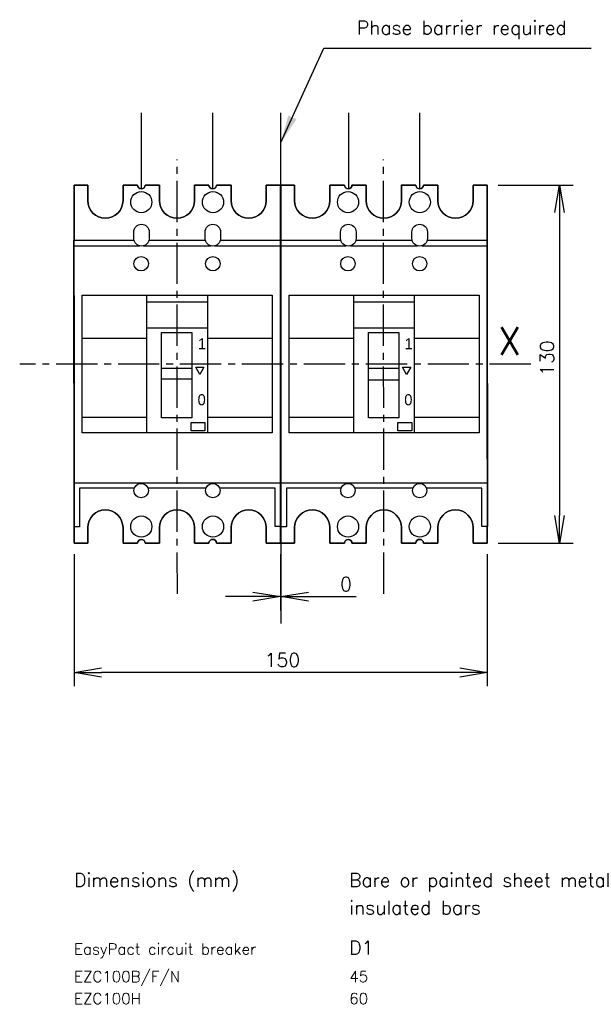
# Model space of a CAD drawing. Extents: x -649 to 118, y 164 to 612.
# Tile 1 of 3: x -649 to -441, y 164 to 522. Entities that reach past the tile are written whole.
import ezdxf

# ---------------------------------------------------------------- set-up
doc = ezdxf.new("R2010")
doc.units = 0
doc.linetypes.add('AXES2', pattern=[1.125, 0.75, -0.125, 0.125, -0.125])
doc.layers.get('0').update_dxf_attribs({"linetype": 'CONTINUOUS'})
doc.layers.get('DEFPOINTS').update_dxf_attribs({"linetype": 'CONTINUOUS'})
for name, color, linetype in [('ALPHA', 253, 'CONTINUOUS'), ('ASHADE', 7, 'CONTINUOUS'), ('AXE', 80, 'AXES2'), ('COTATION1', 50, 'CONTINUOUS')]:
    doc.layers.add(name, color=color, linetype=linetype)
doc.styles.add('ROMANS', font='romans.shx')
doc.dimstyles.new('SC_DEFAUT$0', dxfattribs={"dimscale": 2, "dimtxt": 2.5, "dimasz": 5, "dimexe": 2.5, "dimexo": 2, "dimgap": 1, "dimtad": 1, "dimdec": 4, "dimzin": 12, "dimtxsty": 'ROMANS', "dimblk1": 'OPEN', "dimblk2": 'OPEN', "dimsah": 1, "dimcen": -0.09, "dimazin": 3, "dimtfac": 1, "dimtdec": 4, "dimtofl": 0, "dimtmove": 0, "dimatfit": 3, "dimtolj": 1, "dimtzin": 12})
doc.dimstyles.new('SC_DEFAUT$7', dxfattribs={"dimscale": 2, "dimtxt": 2.5, "dimasz": 5, "dimexe": 0.18, "dimexo": 0.0625, "dimgap": 1, "dimtad": 1, "dimdec": 4, "dimzin": 12, "dimtxsty": 'ROMANS', "dimblk1": 'OPEN', "dimblk2": 'OPEN', "dimsah": 1, "dimcen": -0.09, "dimazin": 3, "dimtfac": 1, "dimtdec": 4, "dimtofl": 0, "dimtmove": 0, "dimatfit": 3, "dimtolj": 1, "dimtzin": 12})

# ---------------------------------------------------------------- blocks, each defined once
blk = doc.blocks.new('_OPEN')
at = {"color": 0, "linetype": 'BYBLOCK'}
for p, q in [((-1, 0.167), (0, 0)), ((0, 0), (-1, -0.167)), ((0, 0), (-1, 0))]:
    blk.add_line(p, q, dxfattribs=at)
blk = doc.blocks.new('*D4')
at = {"layer": 'COTATION1', "color": 0}
for p, q in [((-474.63, 461.68), (-447.4, 461.68)), ((-452.4, 451.68), (-452.4, 341.68)), ((-474.63, 331.68), (-447.4, 331.68))]:
    blk.add_line(p, q, dxfattribs=at)
at = {"layer": 'DEFPOINTS', "color": 0}
for p in [(-478.63, 461.68), (-478.63, 331.68), (-452.4, 331.68)]:
    blk.add_point(p, dxfattribs=at)
at = {"layer": 'COTATION1', "color": 0, "xscale": 10, "yscale": 10, "zscale": 10}
for p, rotation in [((-452.4, 461.68), 90), ((-452.4, 331.68), 270)]:
    blk.add_blockref('_OPEN', p, dxfattribs=dict(at, rotation=rotation))
at = {"layer": 'COTATION1', "color": 0, "insert": (-456.9, 398.82), "char_height": 5, "attachment_point": 5, "rotation": 90, "style": 'ROMANS'}
blk.add_mtext('\\A1;130', dxfattribs=at)
blk = doc.blocks.new('*D5')
at = {"layer": 'COTATION1', "color": 0}
for p, q in [((-628.79, 327.68), (-628.79, 279.73)), ((-478.63, 327.68), (-478.63, 279.73)), ((-488.63, 284.73), (-618.79, 284.73))]:
    blk.add_line(p, q, dxfattribs=at)
at = {"layer": 'DEFPOINTS', "color": 0}
for p in [(-628.79, 331.68), (-478.63, 331.68), (-628.79, 284.73)]:
    blk.add_point(p, dxfattribs=at)
at = {"layer": 'COTATION1', "color": 0, "xscale": 10, "yscale": 10, "zscale": 10, "rotation": 180}
blk.add_blockref('_OPEN', (-628.79, 284.73), dxfattribs=at)
at = {"layer": 'COTATION1', "color": 0, "xscale": 10, "yscale": 10, "zscale": 10}
blk.add_blockref('_OPEN', (-478.63, 284.73), dxfattribs=at)
at = {"layer": 'COTATION1', "color": 0, "insert": (-553.06, 289.23), "char_height": 5, "attachment_point": 5, "style": 'ROMANS'}
blk.add_mtext('\\A1;150', dxfattribs=at)
blk = doc.blocks.new('*D6')
at = {"layer": 'COTATION1', "color": 0}
for p, q in [((-553.79, 327.68), (-553.79, 307.26)), ((-553.64, 327.68), (-553.64, 307.26)), ((-563.79, 312.26), (-573.79, 312.26)), ((-543.64, 312.26), (-526.3, 312.26))]:
    blk.add_line(p, q, dxfattribs=at)
at = {"layer": 'DEFPOINTS', "color": 0}
for p in [(-553.79, 331.68), (-553.64, 331.68), (-553.64, 312.26)]:
    blk.add_point(p, dxfattribs=at)
at = {"layer": 'COTATION1', "color": 0, "xscale": 10, "yscale": 10, "zscale": 10}
blk.add_blockref('_OPEN', (-553.79, 312.26), dxfattribs=at)
at = {"layer": 'COTATION1', "color": 0, "xscale": 10, "yscale": 10, "zscale": 10, "rotation": 180}
blk.add_blockref('_OPEN', (-553.64, 312.26), dxfattribs=at)
at = {"layer": 'COTATION1', "color": 0, "insert": (-529.97, 316.76), "char_height": 5, "attachment_point": 5, "style": 'ROMANS'}
blk.add_mtext('\\A1;0', dxfattribs=at)

msp = doc.modelspace()

# ---------------------------------------------------------------- linework, layer by layer
at = {"layer": 'ALPHA'}
for p, q in [((-604.2826, 460.66173), (-604.2826, 487.8983)), ((-578.33443, 460.66173), (-578.33443, 487.8983)), ((-553.58414, 460.66173), (-553.58414, 487.8983)), ((-528.98676, 460.66173), (-528.98676, 487.8983)), ((-503.18624, 460.66173), (-503.18624, 487.8983))]:
    msp.add_line(p, q, dxfattribs=at)
at = {"layer": 'ASHADE'}
for p, q in [((-628.74287, 337.57469), (-628.81845, 441.66882)), ((-628.81845, 441.66882), (-607.00308, 441.66882)), ((-601.55157, 441.66882), (-581.07337, 441.66882)), ((-575.62273, 441.66882), (-553.81967, 441.66882)), ((-553.81967, 441.66882), (-553.76342, 337.66257)), ((-553.58941, 337.57469), (-553.66499, 441.66882)), ((-553.66499, 441.66882), (-531.84962, 441.66882)), ((-526.39811, 441.66882), (-505.9199, 441.66882)), ((-500.46918, 441.66882), (-478.66621, 441.66882)), ((-478.66621, 441.66882), (-478.60996, 337.66257)), ((-628.81696, 439.61933), (-605.04738, 439.61933)), ((-603.50727, 439.61933), (-579.11816, 439.61933)), ((-577.57844, 439.61933), (-553.86537, 439.61933)), ((-553.7353, 439.61933), (-529.89392, 439.61933)), ((-528.35381, 439.61933), (-503.96371, 439.61933)), ((-502.42336, 439.61933), (-478.71191, 439.61933)), ((-625.7864, 421.67664), (-556.78668, 421.67664)), ((-625.7864, 371.67423), (-625.7864, 421.67664)), ((-625.7864, 421.67664), (-625.7864, 421.67664)), ((-602.31396, 419.27561), (-580.44104, 419.27561)), ((-602.29287, 421.68191), (-580.29251, 421.68191)), ((-602.29287, 371.68126), (-602.29287, 421.68191)), ((-602.29287, 421.68191), (-602.29287, 421.68191)), ((-580.29251, 421.68191), (-580.29251, 371.68126)), ((-556.78668, 421.67664), (-556.78668, 371.67423)), ((-550.63294, 421.67664), (-481.63322, 421.67664)), ((-550.63294, 371.67423), (-550.63294, 421.67664)), ((-550.63294, 421.67664), (-550.63294, 421.67664)), ((-527.16051, 419.27561), (-505.28758, 419.27561)), ((-527.13941, 421.68191), (-505.13818, 421.68191)), ((-527.13941, 371.68126), (-527.13941, 421.68191)), ((-527.13941, 421.68191), (-527.13941, 421.68191)), ((-505.13818, 421.68191), (-505.13818, 371.68126)), ((-481.63322, 421.67664), (-481.63322, 371.67423)), ((-602.33857, 409.88681), (-580.30921, 409.88681)), ((-596.96526, 408.14141), (-585.96552, 408.14141)), ((-596.96526, 377.1407), (-596.96526, 408.14141)), ((-596.96526, 408.14141), (-596.96526, 408.14141)), ((-585.96552, 408.14141), (-585.96552, 377.1407)), ((-527.18511, 409.88681), (-505.15575, 409.88681)), ((-521.8118, 408.14141), (-510.81206, 408.14141)), ((-521.8118, 377.1407), (-521.8118, 408.14141)), ((-521.8118, 408.14141), (-521.8118, 408.14141)), ((-510.81206, 408.14141), (-510.81206, 377.1407)), ((-625.71434, 406.13147), (-602.29287, 406.13147)), ((-580.29251, 406.13147), (-556.80426, 406.13147)), ((-550.56088, 406.13147), (-527.13941, 406.13147)), ((-505.13818, 406.13147), (-481.6508, 406.13147)), ((-596.97844, 391.24807), (-596.97756, 395.15018)), ((-596.97756, 395.15018), (-585.9664, 395.16425)), ((-585.9664, 395.16425), (-585.9664, 391.24807)), ((-584.58572, 395.55094), (-581.58707, 395.55094)), ((-583.08727, 392.90383), (-584.58572, 395.55094)), ((-584.58572, 395.55094), (-584.58572, 395.55094)), ((-584.58572, 395.55094), (-581.58707, 395.55094)), ((-583.08727, 392.90383), (-584.58572, 395.55094)), ((-584.58572, 395.55094), (-584.58572, 395.55094)), ((-581.58707, 395.55094), (-583.08727, 392.90383)), ((-581.58707, 395.55094), (-583.08727, 392.90383)), ((-521.82586, 390.7981), (-521.8241, 395.15018)), ((-521.8241, 395.15018), (-510.81206, 395.16425)), ((-510.81206, 395.16425), (-510.81206, 390.7981)), ((-509.43226, 395.55094), (-506.43361, 395.55094)), ((-507.93293, 392.90383), (-509.43226, 395.55094)), ((-509.43226, 395.55094), (-509.43226, 395.55094)), ((-509.43226, 395.55094), (-506.43361, 395.55094)), ((-507.93293, 392.90383), (-509.43226, 395.55094)), ((-509.43226, 395.55094), (-509.43226, 395.55094)), ((-506.43361, 395.55094), (-507.93293, 392.90383)), ((-506.43361, 395.55094), (-507.93293, 392.90383)), ((-585.9664, 391.24807), (-596.97844, 391.24807)), ((-585.9664, 391.24807), (-585.9664, 391.24807)), ((-510.81206, 390.7981), (-521.82586, 390.7981)), ((-510.81206, 390.7981), (-510.81206, 390.7981)), ((-625.71434, 377.43951), (-602.29287, 377.43951)), ((-585.96552, 377.1407), (-596.96526, 377.1407)), ((-586.24851, 375.48846), (-581.24783, 375.48846)), ((-586.24851, 372.48629), (-586.24851, 375.48846)), ((-586.24851, 375.48846), (-586.24851, 375.48846)), ((-581.24783, 375.48846), (-581.24783, 372.48629)), ((-580.29251, 377.43951), (-556.80426, 377.43951)), ((-550.56088, 377.43951), (-527.13941, 377.43951)), ((-510.81206, 377.1407), (-521.8118, 377.1407)), ((-511.09505, 375.48846), (-506.09437, 375.48846)), ((-511.09505, 372.48629), (-511.09505, 375.48846)), ((-511.09505, 375.48846), (-511.09505, 375.48846)), ((-506.09437, 375.48846), (-506.09437, 372.48629)), ((-505.13818, 377.43951), (-481.6508, 377.43951)), ((-581.24783, 372.48629), (-586.24851, 372.48629)), ((-506.09437, 372.48629), (-511.09505, 372.48629)), ((-556.78668, 371.67423), (-625.7864, 371.67423)), ((-580.29251, 371.68126), (-602.29287, 371.68126)), ((-481.63322, 371.67423), (-550.63294, 371.67423)), ((-505.13818, 371.68126), (-527.13941, 371.68126)), ((-628.88964, 353.60147), (-553.86537, 353.60147)), ((-626.7549, 351.66799), (-626.74259, 337.57469)), ((-626.7549, 351.66799), (-626.7549, 351.66799)), ((-606.85994, 351.66701), (-626.7549, 351.66799)), ((-580.79707, 351.66572), (-601.95316, 351.66677)), ((-555.76018, 351.66448), (-575.88931, 351.66548)), ((-555.76018, 337.66257), (-555.76018, 351.66448)), ((-553.7353, 353.60147), (-478.71191, 353.60147)), ((-551.60144, 351.66799), (-551.58914, 337.57469)), ((-551.60144, 351.66799), (-551.60144, 351.66799)), ((-531.71935, 351.66701), (-551.60144, 351.66799)), ((-505.65648, 351.66572), (-526.81257, 351.66677)), ((-480.60672, 351.66448), (-500.74872, 351.66548)), ((-480.60672, 337.66257), (-480.60672, 351.66448)), ((-626.74259, 337.57469), (-628.74287, 337.57469)), ((-553.76342, 337.66257), (-555.76018, 337.66257)), ((-551.58914, 337.57469), (-553.58941, 337.57469)), ((-478.60996, 337.66257), (-480.60672, 337.66257))]:
    msp.add_line(p, q, dxfattribs=at)
at = {"layer": 'ASHADE', "linetype": 'CONTINUOUS'}
for centre, radius in [((-604.3541, 455.47046), 3.84352), ((-578.29074, 455.47046), 3.84352), ((-529.21351, 455.47046), 3.84352), ((-503.15015, 455.47046), 3.84352), ((-604.4066, 433.10237), 2.62233), ((-578.34324, 433.10237), 2.62233), ((-529.26601, 433.10237), 2.62233), ((-503.20265, 433.10237), 2.62233), ((-604.4066, 350.74088), 2.62233), ((-578.34324, 350.74088), 2.62233), ((-529.26601, 350.74088), 2.62233), ((-503.20265, 350.74088), 2.62233), ((-604.3541, 337.68947), 3.84352), ((-578.29074, 337.68947), 3.84352), ((-529.21351, 337.68947), 3.84352), ((-503.15015, 337.68947), 3.84352)]:
    msp.add_circle(centre, radius, dxfattribs=at)
at = {"layer": 'ASHADE'}
for points in [[(-623.79843, 461.68824), (-623.79843, 461.68824), (-628.78945, 461.68296), (-628.78945, 461.68296)], [(-628.78945, 461.68296), (-628.78945, 461.68296), (-623.79843, 461.68824), (-623.79843, 461.68824)], [(-628.78945, 461.68296), (-628.78945, 461.68296), (-628.78945, 441.66882), (-628.78945, 441.66882)], [(-628.78945, 331.68285), (-628.78945, 331.68285), (-628.78945, 461.68296), (-628.78945, 461.68296)], [(-623.79843, 456.06796), (-623.79843, 456.06796), (-623.79843, 461.68824), (-623.79843, 461.68824)], [(-623.79843, 461.68824), (-623.79843, 461.68824), (-623.79843, 456.06796), (-623.79843, 456.06796)], [(-610.97859, 461.68296), (-610.97859, 461.68296), (-610.9821, 456.06796), (-610.9821, 456.06796)], [(-610.9821, 456.06796), (-610.9821, 456.06796), (-610.97859, 461.68296), (-610.97859, 461.68296)], [(-605.67294, 461.68384), (-605.67294, 461.68384), (-610.97859, 461.68296), (-610.97859, 461.68296)], [(-610.97859, 461.68296), (-610.97859, 461.68296), (-605.67294, 461.68384), (-605.67294, 461.68384)], [(-597.77029, 461.68296), (-597.77029, 461.68296), (-602.94147, 461.6856), (-602.94147, 461.6856)], [(-602.94147, 461.6856), (-602.94147, 461.6856), (-597.77029, 461.68296), (-597.77029, 461.68296)], [(-597.77029, 456.06796), (-597.77029, 456.06796), (-597.77029, 461.68296), (-597.77029, 461.68296)], [(-597.77029, 461.68296), (-597.77029, 461.68296), (-597.77029, 456.06796), (-597.77029, 456.06796)], [(-584.94077, 461.68296), (-584.94077, 461.68296), (-584.95484, 461.71196), (-584.95484, 461.71196)], [(-584.95484, 461.71196), (-584.95484, 461.71196), (-584.95484, 456.06796), (-584.95484, 456.06796)], [(-584.95484, 456.06796), (-584.95484, 456.06796), (-584.95484, 461.71196), (-584.95484, 461.71196)], [(-584.95484, 461.71196), (-584.95484, 461.71196), (-584.94077, 461.68296), (-584.94077, 461.68296)], [(-579.74411, 461.68384), (-579.74411, 461.68384), (-584.94077, 461.68296), (-584.94077, 461.68296)], [(-584.94077, 461.68296), (-584.94077, 461.68296), (-579.74411, 461.68384), (-579.74411, 461.68384)], [(-571.74566, 461.68296), (-571.74566, 461.68296), (-577.00121, 461.68384), (-577.00121, 461.68384)], [(-577.00121, 461.68384), (-577.00121, 461.68384), (-571.74566, 461.68296), (-571.74566, 461.68296)], [(-571.7439, 456.06796), (-571.7439, 456.06796), (-571.74566, 461.68296), (-571.74566, 461.68296)], [(-571.74566, 461.68296), (-571.74566, 461.68296), (-571.7439, 456.06796), (-571.7439, 456.06796)], [(-553.78803, 461.68296), (-553.78803, 461.68296), (-558.9346, 461.68296), (-558.9346, 461.68296)], [(-558.9346, 461.68296), (-558.9346, 461.68296), (-558.92757, 456.06796), (-558.92757, 456.06796)], [(-558.92757, 456.06796), (-558.92757, 456.06796), (-558.9346, 461.68296), (-558.9346, 461.68296)], [(-558.9346, 461.68296), (-558.9346, 461.68296), (-553.78803, 461.68296), (-553.78803, 461.68296)], [(-553.78803, 386.41437), (-553.78803, 386.41437), (-553.78803, 461.68296), (-553.78803, 461.68296)], [(-553.78803, 461.68296), (-553.78803, 461.68296), (-553.78803, 331.68285), (-553.78803, 331.68285)], [(-548.64497, 461.68824), (-548.64497, 461.68824), (-553.63687, 461.68296), (-553.63687, 461.68296)], [(-553.63687, 461.68296), (-553.63687, 461.68296), (-548.64497, 461.68824), (-548.64497, 461.68824)], [(-553.63687, 461.68296), (-553.63687, 461.68296), (-553.63687, 441.66882), (-553.63687, 441.66882)], [(-553.63687, 331.68285), (-553.63687, 331.68285), (-553.63687, 461.68296), (-553.63687, 461.68296)], [(-548.64497, 456.06796), (-548.64497, 456.06796), (-548.64497, 461.68824), (-548.64497, 461.68824)], [(-548.64497, 461.68824), (-548.64497, 461.68824), (-548.64497, 456.06796), (-548.64497, 456.06796)], [(-535.82425, 461.68296), (-535.82425, 461.68296), (-535.82777, 456.06796), (-535.82777, 456.06796)], [(-535.82777, 456.06796), (-535.82777, 456.06796), (-535.82425, 461.68296), (-535.82425, 461.68296)], [(-530.51949, 461.68384), (-530.51949, 461.68384), (-535.82425, 461.68296), (-535.82425, 461.68296)], [(-535.82425, 461.68296), (-535.82425, 461.68296), (-530.51949, 461.68384), (-530.51949, 461.68384)], [(-522.61683, 461.68296), (-522.61683, 461.68296), (-527.78801, 461.6856), (-527.78801, 461.6856)], [(-527.78801, 461.6856), (-527.78801, 461.6856), (-522.61683, 461.68296), (-522.61683, 461.68296)], [(-522.61683, 456.06796), (-522.61683, 456.06796), (-522.61683, 461.68296), (-522.61683, 461.68296)], [(-522.61683, 461.68296), (-522.61683, 461.68296), (-522.61683, 456.06796), (-522.61683, 456.06796)], [(-509.78732, 461.68296), (-509.78732, 461.68296), (-509.80138, 461.71196), (-509.80138, 461.71196)], [(-509.80138, 461.71196), (-509.80138, 461.71196), (-509.80138, 456.06796), (-509.80138, 456.06796)], [(-509.80138, 456.06796), (-509.80138, 456.06796), (-509.80138, 461.71196), (-509.80138, 461.71196)], [(-509.80138, 461.71196), (-509.80138, 461.71196), (-509.78732, 461.68296), (-509.78732, 461.68296)], [(-504.58977, 461.68384), (-504.58977, 461.68384), (-509.78732, 461.68296), (-509.78732, 461.68296)], [(-509.78732, 461.68296), (-509.78732, 461.68296), (-504.58977, 461.68384), (-504.58977, 461.68384)], [(-496.59132, 461.68296), (-496.59132, 461.68296), (-501.84687, 461.68384), (-501.84687, 461.68384)], [(-501.84687, 461.68384), (-501.84687, 461.68384), (-496.59132, 461.68296), (-496.59132, 461.68296)], [(-496.59132, 456.06796), (-496.59132, 456.06796), (-496.59132, 461.68296), (-496.59132, 461.68296)], [(-496.59132, 461.68296), (-496.59132, 461.68296), (-496.59132, 456.06796), (-496.59132, 456.06796)], [(-478.63457, 461.68296), (-478.63457, 461.68296), (-483.78114, 461.68296), (-483.78114, 461.68296)], [(-483.78114, 461.68296), (-483.78114, 461.68296), (-483.77411, 456.06796), (-483.77411, 456.06796)], [(-483.77411, 456.06796), (-483.77411, 456.06796), (-483.78114, 461.68296), (-483.78114, 461.68296)], [(-483.78114, 461.68296), (-483.78114, 461.68296), (-478.63457, 461.68296), (-478.63457, 461.68296)], [(-478.63457, 386.41437), (-478.63457, 386.41437), (-478.63457, 461.68296), (-478.63457, 461.68296)], [(-478.63457, 461.68296), (-478.63457, 461.68296), (-478.63457, 331.68285), (-478.63457, 331.68285)], [(-607.07735, 442.31214), (-607.07735, 442.31214), (-607.07735, 444.66395), (-607.07735, 444.66395)], [(-601.47729, 444.66395), (-601.47729, 444.66395), (-601.47729, 442.31214), (-601.47729, 442.31214)], [(-581.14764, 442.31214), (-581.14764, 442.31214), (-581.14764, 444.66395), (-581.14764, 444.66395)], [(-575.54846, 444.66395), (-575.54846, 444.66395), (-575.54846, 442.31214), (-575.54846, 442.31214)], [(-531.92389, 442.31214), (-531.92389, 442.31214), (-531.92389, 444.66395), (-531.92389, 444.66395)], [(-526.32384, 444.66395), (-526.32384, 444.66395), (-526.32384, 442.31214), (-526.32384, 442.31214)], [(-505.99418, 442.31214), (-505.99418, 442.31214), (-505.99418, 444.66395), (-505.99418, 444.66395)], [(-500.395, 444.66395), (-500.395, 444.66395), (-500.395, 442.31214), (-500.395, 442.31214)], [(-628.78945, 441.66882), (-628.78945, 441.66882), (-628.81845, 441.66882), (-628.81845, 441.66882)], [(-628.81845, 441.66882), (-628.81845, 441.66882), (-628.78945, 401.72401), (-628.78945, 401.72401)], [(-553.63687, 441.66882), (-553.63687, 441.66882), (-553.66499, 441.66882), (-553.66499, 441.66882)], [(-553.66499, 441.66882), (-553.66499, 441.66882), (-553.63687, 401.72401), (-553.63687, 401.72401)], [(-628.78945, 401.72401), (-628.78945, 401.72401), (-628.78945, 331.68285), (-628.78945, 331.68285)], [(-553.63687, 401.72401), (-553.63687, 401.72401), (-553.63687, 331.68285), (-553.63687, 331.68285)], [(-553.76342, 337.66257), (-553.76342, 337.66257), (-553.78803, 386.41437), (-553.78803, 386.41437)], [(-478.60996, 337.66257), (-478.60996, 337.66257), (-478.63457, 386.41437), (-478.63457, 386.41437)], [(-623.79843, 331.67933), (-623.79843, 331.67933), (-623.79843, 337.30049), (-623.79843, 337.30049)], [(-623.79843, 337.30049), (-623.79843, 337.30049), (-623.79843, 331.67933), (-623.79843, 331.67933)], [(-610.9821, 337.30049), (-610.9821, 337.30049), (-610.97859, 331.68285), (-610.97859, 331.68285)], [(-610.97859, 331.68285), (-610.97859, 331.68285), (-610.9821, 337.30049), (-610.9821, 337.30049)], [(-597.77029, 331.68285), (-597.77029, 331.68285), (-597.77029, 337.30049), (-597.77029, 337.30049)], [(-597.77029, 337.30049), (-597.77029, 337.30049), (-597.77029, 331.68285), (-597.77029, 331.68285)], [(-584.95484, 337.30049), (-584.95484, 337.30049), (-584.95571, 331.68285), (-584.95571, 331.68285)], [(-584.95571, 331.68285), (-584.95571, 331.68285), (-584.95484, 337.30049), (-584.95484, 337.30049)], [(-571.74566, 331.68285), (-571.74566, 331.68285), (-571.7439, 337.30049), (-571.7439, 337.30049)], [(-571.7439, 337.30049), (-571.7439, 337.30049), (-571.74566, 331.68285), (-571.74566, 331.68285)], [(-558.92757, 337.30049), (-558.92757, 337.30049), (-558.9346, 331.68285), (-558.9346, 331.68285)], [(-558.9346, 331.68285), (-558.9346, 331.68285), (-558.92757, 337.30049), (-558.92757, 337.30049)], [(-553.78803, 331.68285), (-553.78803, 331.68285), (-553.78803, 337.66257), (-553.78803, 337.66257)], [(-553.78803, 337.66257), (-553.78803, 337.66257), (-553.76342, 337.66257), (-553.76342, 337.66257)], [(-548.64497, 331.67933), (-548.64497, 331.67933), (-548.64497, 337.30049), (-548.64497, 337.30049)], [(-548.64497, 337.30049), (-548.64497, 337.30049), (-548.64497, 331.67933), (-548.64497, 331.67933)], [(-535.82777, 337.30049), (-535.82777, 337.30049), (-535.82425, 331.68285), (-535.82425, 331.68285)], [(-535.82425, 331.68285), (-535.82425, 331.68285), (-535.82777, 337.30049), (-535.82777, 337.30049)], [(-522.61683, 331.68285), (-522.61683, 331.68285), (-522.61683, 337.30049), (-522.61683, 337.30049)], [(-522.61683, 337.30049), (-522.61683, 337.30049), (-522.61683, 331.68285), (-522.61683, 331.68285)], [(-509.80138, 337.30049), (-509.80138, 337.30049), (-509.80313, 331.68285), (-509.80313, 331.68285)], [(-509.80313, 331.68285), (-509.80313, 331.68285), (-509.80138, 337.30049), (-509.80138, 337.30049)], [(-496.59132, 331.68285), (-496.59132, 331.68285), (-496.59132, 337.30049), (-496.59132, 337.30049)], [(-496.59132, 337.30049), (-496.59132, 337.30049), (-496.59132, 331.68285), (-496.59132, 331.68285)], [(-483.77411, 337.30049), (-483.77411, 337.30049), (-483.78114, 331.68285), (-483.78114, 331.68285)], [(-483.78114, 331.68285), (-483.78114, 331.68285), (-483.77411, 337.30049), (-483.77411, 337.30049)], [(-478.63457, 331.68285), (-478.63457, 331.68285), (-478.63457, 337.66257), (-478.63457, 337.66257)], [(-478.63457, 337.66257), (-478.63457, 337.66257), (-478.60996, 337.66257), (-478.60996, 337.66257)], [(-628.78945, 331.68285), (-628.78945, 331.68285), (-623.79843, 331.67933), (-623.79843, 331.67933)], [(-623.79843, 331.67933), (-623.79843, 331.67933), (-628.78945, 331.68285), (-628.78945, 331.68285)], [(-610.97859, 331.68285), (-610.97859, 331.68285), (-605.67294, 331.66879), (-605.67294, 331.66879)], [(-605.67294, 331.66879), (-605.67294, 331.66879), (-610.97859, 331.68285), (-610.97859, 331.68285)], [(-602.94147, 331.66527), (-602.94147, 331.66527), (-597.77029, 331.68285), (-597.77029, 331.68285)], [(-597.77029, 331.68285), (-597.77029, 331.68285), (-602.94147, 331.66527), (-602.94147, 331.66527)], [(-584.95571, 331.68285), (-584.95571, 331.68285), (-579.7485, 331.68988), (-579.7485, 331.68988)], [(-579.7485, 331.68988), (-579.7485, 331.68988), (-584.95571, 331.68285), (-584.95571, 331.68285)], [(-577.00121, 331.68988), (-577.00121, 331.68988), (-571.74566, 331.68285), (-571.74566, 331.68285)], [(-571.74566, 331.68285), (-571.74566, 331.68285), (-577.00121, 331.68988), (-577.00121, 331.68988)], [(-558.9346, 331.68285), (-558.9346, 331.68285), (-553.78803, 331.68285), (-553.78803, 331.68285)], [(-553.78803, 331.68285), (-553.78803, 331.68285), (-558.9346, 331.68285), (-558.9346, 331.68285)], [(-553.63687, 331.68285), (-553.63687, 331.68285), (-548.64497, 331.67933), (-548.64497, 331.67933)], [(-548.64497, 331.67933), (-548.64497, 331.67933), (-553.63687, 331.68285), (-553.63687, 331.68285)], [(-535.82425, 331.68285), (-535.82425, 331.68285), (-530.51949, 331.66879), (-530.51949, 331.66879)], [(-530.51949, 331.66879), (-530.51949, 331.66879), (-535.82425, 331.68285), (-535.82425, 331.68285)], [(-527.78801, 331.66527), (-527.78801, 331.66527), (-522.61683, 331.68285), (-522.61683, 331.68285)], [(-522.61683, 331.68285), (-522.61683, 331.68285), (-527.78801, 331.66527), (-527.78801, 331.66527)], [(-509.80313, 331.68285), (-509.80313, 331.68285), (-504.59504, 331.68988), (-504.59504, 331.68988)], [(-504.59504, 331.68988), (-504.59504, 331.68988), (-509.80313, 331.68285), (-509.80313, 331.68285)], [(-501.84687, 331.68988), (-501.84687, 331.68988), (-496.59132, 331.68285), (-496.59132, 331.68285)], [(-496.59132, 331.68285), (-496.59132, 331.68285), (-501.84687, 331.68988), (-501.84687, 331.68988)], [(-483.78114, 331.68285), (-483.78114, 331.68285), (-478.63457, 331.68285), (-478.63457, 331.68285)], [(-478.63457, 331.68285), (-478.63457, 331.68285), (-483.78114, 331.68285), (-483.78114, 331.68285)]]:
    msp.add_open_spline(points, degree=3, dxfattribs=at)
for points, knots in [([(-602.94147, 461.6856), (-602.94147, 460.92803), (-603.54436, 460.31195), (-604.30193, 460.31195), (-605.0595, 460.31195), (-605.67294, 460.92627), (-605.67294, 461.68384)], [17, 17, 17, 17, 18, 18, 18, 19, 19, 19, 19]), ([(-605.67294, 461.68384), (-605.67294, 460.92627), (-605.0595, 460.31195), (-604.30193, 460.31195), (-603.54436, 460.31195), (-602.94147, 460.92803), (-602.94147, 461.6856)], [23, 23, 23, 23, 24, 24, 24, 25, 25, 25, 25]), ([(-577.00121, 461.68384), (-577.00121, 460.92627), (-577.61465, 460.31195), (-578.37222, 460.31195), (-579.12979, 460.31195), (-579.74411, 460.92627), (-579.74411, 461.68384)], [8, 8, 8, 8, 9, 9, 9, 10, 10, 10, 10]), ([(-579.74411, 461.68384), (-579.74411, 460.92627), (-579.12979, 460.31195), (-578.37222, 460.31195), (-577.61465, 460.31195), (-577.00121, 460.92627), (-577.00121, 461.68384)], [32, 32, 32, 32, 33, 33, 33, 34, 34, 34, 34]), ([(-527.78801, 461.6856), (-527.78801, 460.92803), (-528.3909, 460.31195), (-529.14847, 460.31195), (-529.90605, 460.31195), (-530.51949, 460.92627), (-530.51949, 461.68384)], [17, 17, 17, 17, 18, 18, 18, 19, 19, 19, 19]), ([(-530.51949, 461.68384), (-530.51949, 460.92627), (-529.90605, 460.31195), (-529.14847, 460.31195), (-528.3909, 460.31195), (-527.78801, 460.92803), (-527.78801, 461.6856)], [23, 23, 23, 23, 24, 24, 24, 25, 25, 25, 25]), ([(-501.84687, 461.68384), (-501.84687, 460.92627), (-502.46207, 460.31195), (-503.21788, 460.31195), (-503.97633, 460.31195), (-504.58977, 460.92627), (-504.58977, 461.68384)], [8, 8, 8, 8, 9, 9, 9, 10, 10, 10, 10]), ([(-504.58977, 461.68384), (-504.58977, 460.92627), (-503.97633, 460.31195), (-503.21788, 460.31195), (-502.46207, 460.31195), (-501.84687, 460.92627), (-501.84687, 461.68384)], [32, 32, 32, 32, 33, 33, 33, 34, 34, 34, 34]), ([(-610.9821, 456.06796), (-610.9821, 452.51212), (-613.85156, 449.62948), (-617.38983, 449.62948), (-620.92985, 449.62948), (-623.79843, 452.51212), (-623.79843, 456.06796)], [21, 21, 21, 21, 22, 22, 22, 23, 23, 23, 23]), ([(-623.79843, 456.06796), (-623.79843, 452.51212), (-620.92985, 449.62948), (-617.38983, 449.62948), (-613.85156, 449.62948), (-610.9821, 452.51212), (-610.9821, 456.06796)], [19, 19, 19, 19, 20, 20, 20, 21, 21, 21, 21]), ([(-584.95484, 456.06796), (-584.95484, 452.51212), (-587.82342, 449.62948), (-591.36344, 449.62948), (-594.90171, 449.62948), (-597.77029, 452.51212), (-597.77029, 456.06796)], [13, 13, 13, 13, 14, 14, 14, 15, 15, 15, 15]), ([(-597.77029, 456.06796), (-597.77029, 452.51212), (-594.90171, 449.62948), (-591.36344, 449.62948), (-587.82342, 449.62948), (-584.95484, 452.51212), (-584.95484, 456.06796)], [27, 27, 27, 27, 28, 28, 28, 29, 29, 29, 29]), ([(-558.92757, 456.06796), (-558.92757, 452.51212), (-561.79615, 449.62948), (-565.33529, 449.62948), (-568.87532, 449.62948), (-571.7439, 452.51212), (-571.7439, 456.06796)], [4, 4, 4, 4, 5, 5, 5, 6, 6, 6, 6]), ([(-571.7439, 456.06796), (-571.7439, 452.51212), (-568.87532, 449.62948), (-565.33529, 449.62948), (-561.79615, 449.62948), (-558.92757, 452.51212), (-558.92757, 456.06796)], [36, 36, 36, 36, 37, 37, 37, 38, 38, 38, 38]), ([(-535.82777, 456.06796), (-535.82777, 452.51212), (-538.6981, 449.62948), (-542.23637, 449.62948), (-545.77639, 449.62948), (-548.64497, 452.51212), (-548.64497, 456.06796)], [21, 21, 21, 21, 22, 22, 22, 23, 23, 23, 23]), ([(-548.64497, 456.06796), (-548.64497, 452.51212), (-545.77639, 449.62948), (-542.23637, 449.62948), (-538.6981, 449.62948), (-535.82777, 452.51212), (-535.82777, 456.06796)], [19, 19, 19, 19, 20, 20, 20, 21, 21, 21, 21]), ([(-509.80138, 456.06796), (-509.80138, 452.51212), (-512.66996, 449.62948), (-516.20998, 449.62948), (-519.74825, 449.62948), (-522.61683, 452.51212), (-522.61683, 456.06796)], [13, 13, 13, 13, 14, 14, 14, 15, 15, 15, 15]), ([(-522.61683, 456.06796), (-522.61683, 452.51212), (-519.74825, 449.62948), (-516.20998, 449.62948), (-512.66996, 449.62948), (-509.80138, 452.51212), (-509.80138, 456.06796)], [27, 27, 27, 27, 28, 28, 28, 29, 29, 29, 29]), ([(-483.77411, 456.06796), (-483.77411, 452.51212), (-486.64269, 449.62948), (-490.18271, 449.62948), (-493.72274, 449.62948), (-496.59132, 452.51212), (-496.59132, 456.06796)], [4, 4, 4, 4, 5, 5, 5, 6, 6, 6, 6]), ([(-496.59132, 456.06796), (-496.59132, 452.51212), (-493.72274, 449.62948), (-490.18271, 449.62948), (-486.64269, 449.62948), (-483.77411, 452.51212), (-483.77411, 456.06796)], [36, 36, 36, 36, 37, 37, 37, 38, 38, 38, 38]), ([(-607.07735, 444.66395), (-607.07735, 446.21073), (-605.82411, 447.46398), (-604.27732, 447.46398), (-602.73054, 447.46398), (-601.47729, 446.21073), (-601.47729, 444.66395)], [3, 3, 3, 3, 4, 4, 4, 5, 5, 5, 5]), ([(-581.14764, 444.66395), (-581.14764, 446.21073), (-579.89439, 447.46398), (-578.34849, 447.46398), (-576.80171, 447.46398), (-575.54846, 446.21073), (-575.54846, 444.66395)], [3, 3, 3, 3, 4, 4, 4, 5, 5, 5, 5]), ([(-531.92389, 444.66395), (-531.92389, 446.21073), (-530.67065, 447.46398), (-529.12387, 447.46398), (-527.57708, 447.46398), (-526.32384, 446.21073), (-526.32384, 444.66395)], [3, 3, 3, 3, 4, 4, 4, 5, 5, 5, 5]), ([(-505.99418, 444.66395), (-505.99418, 446.21073), (-504.74093, 447.46398), (-503.19327, 447.46398), (-501.64649, 447.46398), (-500.395, 446.21073), (-500.395, 444.66395)], [3, 3, 3, 3, 4, 4, 4, 5, 5, 5, 5]), ([(-601.47729, 442.31214), (-601.47729, 440.76623), (-602.73054, 439.51211), (-604.27732, 439.51211), (-605.82411, 439.51211), (-607.07735, 440.76623), (-607.07735, 442.31214)], [0, 0, 0, 0, 1, 1, 1, 2, 2, 2, 2]), ([(-575.54846, 442.31214), (-575.54846, 440.76623), (-576.80171, 439.51211), (-578.34849, 439.51211), (-579.89439, 439.51211), (-581.14764, 440.76623), (-581.14764, 442.31214)], [0, 0, 0, 0, 1, 1, 1, 2, 2, 2, 2]), ([(-526.32384, 442.31214), (-526.32384, 440.76623), (-527.57708, 439.51211), (-529.12387, 439.51211), (-530.67065, 439.51211), (-531.92389, 440.76623), (-531.92389, 442.31214)], [0, 0, 0, 0, 1, 1, 1, 2, 2, 2, 2]), ([(-500.395, 442.31214), (-500.395, 440.76623), (-501.64649, 439.51211), (-503.19327, 439.51211), (-504.74093, 439.51211), (-505.99418, 440.76623), (-505.99418, 442.31214)], [0, 0, 0, 0, 1, 1, 1, 2, 2, 2, 2]), ([(-623.79843, 337.30049), (-623.79843, 340.85457), (-620.92985, 343.73721), (-617.38983, 343.73721), (-613.85156, 343.73721), (-610.9821, 340.85457), (-610.9821, 337.30049)], [31, 31, 31, 31, 32, 32, 32, 33, 33, 33, 33]), ([(-610.9821, 337.30049), (-610.9821, 340.85457), (-613.85156, 343.73721), (-617.38983, 343.73721), (-620.92985, 343.73721), (-623.79843, 340.85457), (-623.79843, 337.30049)], [12, 12, 12, 12, 13, 13, 13, 14, 14, 14, 14]), ([(-597.77029, 337.30049), (-597.77029, 340.85457), (-594.90171, 343.73721), (-591.36344, 343.73721), (-587.82342, 343.73721), (-584.95484, 340.85457), (-584.95484, 337.30049)], [39, 39, 39, 39, 40, 40, 40, 41, 41, 41, 41]), ([(-584.95484, 337.30049), (-584.95484, 340.85457), (-587.82342, 343.73721), (-591.36344, 343.73721), (-594.90171, 343.73721), (-597.77029, 340.85457), (-597.77029, 337.30049)], [4, 4, 4, 4, 5, 5, 5, 6, 6, 6, 6]), ([(-571.7439, 337.30049), (-571.7439, 340.85457), (-568.87532, 343.73721), (-565.33529, 343.73721), (-561.79615, 343.73721), (-558.92757, 340.85457), (-558.92757, 337.30049)], [47, 47, 47, 47, 48, 48, 48, 49, 49, 49, 49]), ([(-558.92757, 337.30049), (-558.92757, 340.85457), (-561.79615, 343.73721), (-565.33529, 343.73721), (-568.87532, 343.73721), (-571.7439, 340.85457), (-571.7439, 337.30049)], [43, 43, 43, 43, 44, 44, 44, 45, 45, 45, 45]), ([(-548.64497, 337.30049), (-548.64497, 340.85457), (-545.77639, 343.73721), (-542.23637, 343.73721), (-538.6981, 343.73721), (-535.82777, 340.85457), (-535.82777, 337.30049)], [31, 31, 31, 31, 32, 32, 32, 33, 33, 33, 33]), ([(-535.82777, 337.30049), (-535.82777, 340.85457), (-538.6981, 343.73721), (-542.23637, 343.73721), (-545.77639, 343.73721), (-548.64497, 340.85457), (-548.64497, 337.30049)], [12, 12, 12, 12, 13, 13, 13, 14, 14, 14, 14]), ([(-522.61683, 337.30049), (-522.61683, 340.85457), (-519.74825, 343.73721), (-516.20998, 343.73721), (-512.66996, 343.73721), (-509.80138, 340.85457), (-509.80138, 337.30049)], [39, 39, 39, 39, 40, 40, 40, 41, 41, 41, 41]), ([(-509.80138, 337.30049), (-509.80138, 340.85457), (-512.66996, 343.73721), (-516.20998, 343.73721), (-519.74825, 343.73721), (-522.61683, 340.85457), (-522.61683, 337.30049)], [4, 4, 4, 4, 5, 5, 5, 6, 6, 6, 6]), ([(-496.59132, 337.30049), (-496.59132, 340.85457), (-493.72274, 343.73721), (-490.18271, 343.73721), (-486.64269, 343.73721), (-483.77411, 340.85457), (-483.77411, 337.30049)], [47, 47, 47, 47, 48, 48, 48, 49, 49, 49, 49]), ([(-483.77411, 337.30049), (-483.77411, 340.85457), (-486.64269, 343.73721), (-490.18271, 343.73721), (-493.72274, 343.73721), (-496.59132, 340.85457), (-496.59132, 337.30049)], [43, 43, 43, 43, 44, 44, 44, 45, 45, 45, 45]), ([(-605.67294, 331.66879), (-605.67294, 332.42812), (-605.0595, 333.0398), (-604.30193, 333.0398), (-603.54436, 333.0398), (-602.94147, 332.4246), (-602.94147, 331.66527)], [35, 35, 35, 35, 36, 36, 36, 37, 37, 37, 37]), ([(-602.94147, 331.66527), (-602.94147, 332.4246), (-603.54436, 333.0398), (-604.30193, 333.0398), (-605.0595, 333.0398), (-605.67294, 332.42812), (-605.67294, 331.66879)], [8, 8, 8, 8, 9, 9, 9, 10, 10, 10, 10]), ([(-579.7485, 331.68988), (-579.7485, 332.4457), (-579.12979, 333.0398), (-578.37222, 333.0398), (-577.61465, 333.0398), (-577.00121, 332.4457), (-577.00121, 331.68988)], [43, 43, 43, 43, 44, 44, 44, 45, 45, 45, 45]), ([(-577.00121, 331.68988), (-577.00121, 332.4457), (-577.61465, 333.0398), (-578.37222, 333.0398), (-579.12979, 333.0398), (-579.7485, 332.4457), (-579.7485, 331.68988)], [0, 0, 0, 0, 1, 1, 1, 2, 2, 2, 2]), ([(-530.51949, 331.66879), (-530.51949, 332.42812), (-529.90605, 333.0398), (-529.14847, 333.0398), (-528.3909, 333.0398), (-527.78801, 332.4246), (-527.78801, 331.66527)], [35, 35, 35, 35, 36, 36, 36, 37, 37, 37, 37]), ([(-527.78801, 331.66527), (-527.78801, 332.4246), (-528.3909, 333.0398), (-529.14847, 333.0398), (-529.90605, 333.0398), (-530.51949, 332.42812), (-530.51949, 331.66879)], [8, 8, 8, 8, 9, 9, 9, 10, 10, 10, 10]), ([(-504.59504, 331.68988), (-504.59504, 332.4457), (-503.97633, 333.0398), (-503.21788, 333.0398), (-502.46207, 333.0398), (-501.84687, 332.4457), (-501.84687, 331.68988)], [43, 43, 43, 43, 44, 44, 44, 45, 45, 45, 45]), ([(-501.84687, 331.68988), (-501.84687, 332.4457), (-502.46207, 333.0398), (-503.21788, 333.0398), (-503.97633, 333.0398), (-504.59504, 332.4457), (-504.59504, 331.68988)], [0, 0, 0, 0, 1, 1, 1, 2, 2, 2, 2])]:
    msp.add_open_spline(points, degree=3, knots=knots, dxfattribs=at)
at = {"layer": 'AXE', "ltscale": 20}
for p, q in [((-591.24287, 313.25855), (-591.31845, 470.999)), ((-516.24287, 313.25855), (-516.31845, 470.999))]:
    msp.add_line(p, q, dxfattribs=at)
msp.add_open_spline([(-462.79165, 396.68285), (-462.79165, 396.68285), (-648.5305, 396.68285), (-648.5305, 396.68285)], degree=3, dxfattribs=at)
at = {"layer": 'COTATION1'}
msp.add_line((-553.63687, 331.68285), (-553.63687, 302.53126), dxfattribs=at)

# ---------------------------------------------------------------- texts
at = {"layer": 'ASHADE'}
for s, p in [('1', (-583.74971, 402.06529)), ('1', (-508.65569, 402.06529)), ('0', (-583.89431, 381.73056)), ('0', (-508.80029, 381.73056))]:
    msp.add_text(s, height=4, dxfattribs=at).set_placement(p)
at = {"layer": 'AXE', "linetype": 'CONTINUOUS', "style": 'ROMANS'}
for s, height, p in [('Dimensions (mm)', 5, (-628.782, 206.84035)), ('Bare or painted sheet metal', 5, (-528.782, 206.84035)), ('insulated bars', 5, (-528.782, 196.84035)), ('EasyPact circuit breaker', 4, (-628.782, 182.31517)), ('D1', 5, (-528.782, 182.31517)), ('EZC100B/F/N', 4, (-628.782, 172.31517)), ('45', 4, (-528.782, 172.31517)), ('EZC100H', 4, (-628.782, 164.31517)), ('60', 4, (-528.782, 164.31517))]:
    msp.add_text(s, height=height, dxfattribs=at).set_placement(p)
at = {"layer": 'AXE', "insert": (-474.8048, 410.03172), "char_height": 10, "width": 21.2238, "attachment_point": 1, "style": 'ROMANS'}
msp.add_mtext('X', dxfattribs=at)
at = {"layer": 'COTATION1', "insert": (-526.0684, 521.28363), "char_height": 5, "width": 102.5962159, "attachment_point": 1, "style": 'ROMANS'}
msp.add_mtext('Phase barrier required', dxfattribs=at)

# ---------------------------------------------------------------- dimensions: what is measured, and where the dimension line sits
at = {"layer": 'COTATION1'}
dim = msp.add_linear_dim(base=(-452.40186, 331.68285), p1=(-478.63457, 461.68296), p2=(-478.63457, 331.68285), angle=90, dimstyle='SC_DEFAUT$0', override={"dimdec": 0}, dxfattribs=at)
dim.commit()
dim.dimension.update_dxf_attribs({"geometry": '*D4', "text_midpoint": (-452.40186, 398.82162), "dimtype": 160})
for base, p1, p2, picture, middle in [((-628.78945, 284.73274), (-478.63457, 331.68285), (-628.78945, 331.68285), '*D5', (-553.0585, 284.73274)), ((-553.63687, 312.2606), (-553.78803, 331.68285), (-553.63687, 331.68285), '*D6', (-529.9702, 312.2606))]:
    dim = msp.add_linear_dim(base=base, p1=p1, p2=p2, dimstyle='SC_DEFAUT$0', override={"dimdec": 0}, dxfattribs=at)
    dim.commit()
    dim.dimension.update_dxf_attribs({"geometry": picture, "text_midpoint": middle, "dimtype": 160})

# ---------------------------------------------------------------- leaders
at = {"layer": 'COTATION1', "annotation_type": 0, "has_hookline": 1, "hookline_direction": 0, "text_width": 85.2381}
msp.add_leader([(-553.58414, 477.15027), (-538.0684, 511.36697), (-528.0684, 511.36697)], dimstyle='SC_DEFAUT$7', dxfattribs=at)

doc.saveas('drawing.dxf')
